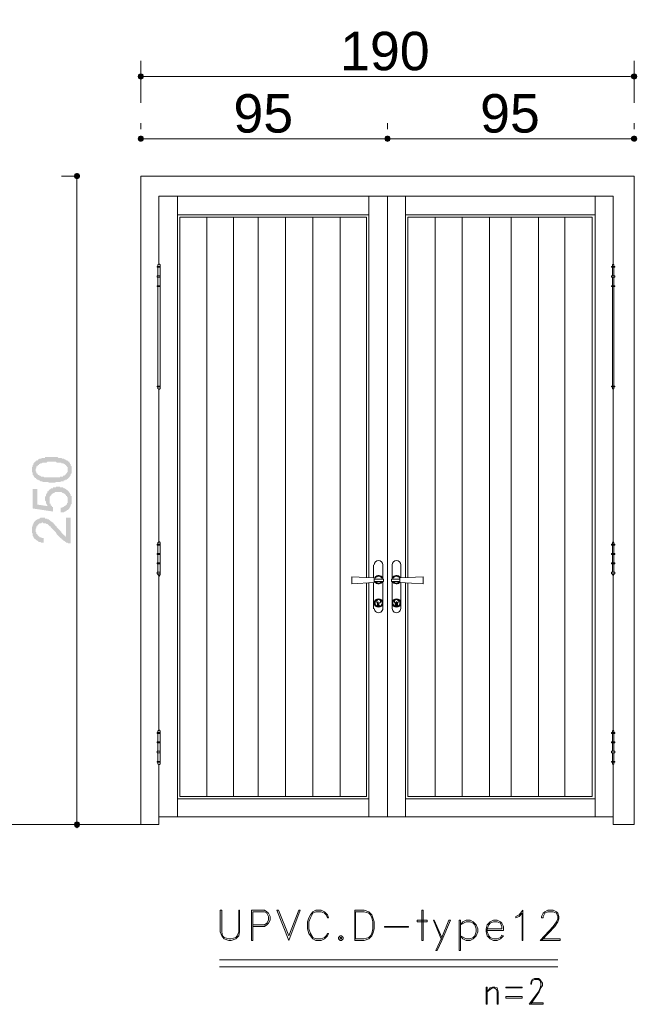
# Model space of a CAD drawing. Header units: metres. Extents: x 5.7 to 89.8, y 4 to 63.5.
# Tile 51 of 60: x 60.8 to 68.4, y 36.3 to 48.5. Entities that reach past the tile are written whole.
import ezdxf

# ---------------------------------------------------------------- set-up
doc = ezdxf.new("R2010")
doc.units = ezdxf.units.M
doc.header["$MEASUREMENT"] = 0
for name, color, linetype in [('PDF7_dim', 7, 'Continuous'), ('PDF7_Sym tip Door', 7, 'Continuous'), ('PDF7_Text', 7, 'Continuous'), ('PDF7_wall', 7, 'Continuous')]:
    doc.layers.add(name, color=color, linetype=linetype)
doc.styles.add('PDF Arial', font='arial.ttf')

msp = doc.modelspace()

# ---------------------------------------------------------------- hatches: boundary and pattern name
at = {"layer": 'PDF7_dim', "transparency": 33554559}
h = msp.add_hatch(color=256, dxfattribs=at)
h.paths.add_polyline_path([(61.171, 42.769), (61.161, 42.769), (61.152, 42.769), (61.142, 42.769), (61.132, 42.769), (61.132, 42.769), (61.123, 42.779), (61.113, 42.779), (61.104, 42.779), (61.104, 42.779), (61.094, 42.779), (61.084, 42.779), (61.084, 42.779), (61.075, 42.779), (61.065, 42.779), (61.065, 42.779), (61.055, 42.779), (61.046, 42.788), (61.046, 42.788), (61.036, 42.788), (61.036, 42.788), (61.026, 42.788), (61.026, 42.788), (61.017, 42.798), (61.007, 42.798), (61.007, 42.798), (60.998, 42.807), (60.988, 42.807), (60.988, 42.807), (60.978, 42.817), (60.978, 42.817), (60.969, 42.827), (60.969, 42.827), (60.959, 42.827), (60.959, 42.836), (60.949, 42.836), (60.949, 42.846), (60.949, 42.846), (60.94, 42.856), (60.94, 42.856), (60.94, 42.865), (60.93, 42.865), (60.93, 42.875), (60.93, 42.885), (60.93, 42.885), (60.93, 42.894), (60.921, 42.904), (60.921, 42.904), (60.921, 42.913), (60.921, 42.923), (60.921, 42.933), (60.921, 42.933), (60.921, 42.933), (60.921, 42.942), (60.921, 42.952), (60.921, 42.962), (60.921, 42.962), (60.93, 42.971), (60.93, 42.981), (60.93, 42.981), (60.93, 42.99), (60.94, 42.99), (60.94, 43), (60.94, 43), (60.94, 43.01), (60.949, 43.01), (60.949, 43.019), (60.959, 43.029), (60.959, 43.029), (60.969, 43.029), (60.969, 43.039), (60.978, 43.039), (60.978, 43.048), (60.978, 43.048), (60.988, 43.048), (60.998, 43.048), (60.998, 43.058), (61.007, 43.058), (61.007, 43.058), (61.017, 43.068), (61.026, 43.068), (61.026, 43.068), (61.036, 43.068), (61.046, 43.077), (61.046, 43.077), (61.055, 43.077), (61.055, 43.077), (61.065, 43.077), (61.065, 43.077), (61.075, 43.077), (61.084, 43.077), (61.084, 43.087), (61.094, 43.087), (61.104, 43.087), (61.104, 43.087), (61.113, 43.087), (61.123, 43.087), (61.132, 43.087), (61.132, 43.087), (61.142, 43.087), (61.152, 43.087), (61.161, 43.087), (61.171, 43.087), (61.171, 43.087), (61.181, 43.087), (61.181, 43.087), (61.19, 43.087), (61.2, 43.087), (61.209, 43.087), (61.219, 43.087), (61.219, 43.087), (61.229, 43.087), (61.238, 43.087), (61.238, 43.087), (61.248, 43.077), (61.258, 43.077), (61.258, 43.077), (61.267, 43.077), (61.277, 43.077), (61.277, 43.077), (61.287, 43.077), (61.287, 43.077), (61.296, 43.068), (61.306, 43.068), (61.306, 43.068), (61.315, 43.068), (61.315, 43.068), (61.325, 43.058), (61.335, 43.058), (61.335, 43.058), (61.344, 43.048), (61.354, 43.048), (61.354, 43.048), (61.364, 43.039), (61.364, 43.039), (61.373, 43.029), (61.373, 43.029), (61.383, 43.029), (61.383, 43.019), (61.383, 43.019), (61.392, 43.01), (61.392, 43.01), (61.392, 43), (61.402, 43), (61.402, 42.99), (61.402, 42.981), (61.402, 42.981), (61.412, 42.971), (61.412, 42.962), (61.412, 42.962), (61.412, 42.952), (61.412, 42.942), (61.412, 42.942), (61.412, 42.933), (61.412, 42.933), (61.412, 42.923), (61.412, 42.913), (61.412, 42.904), (61.412, 42.904), (61.412, 42.894), (61.412, 42.885), (61.412, 42.885), (61.402, 42.875), (61.402, 42.875), (61.402, 42.865), (61.402, 42.856), (61.392, 42.856), (61.392, 42.846), (61.383, 42.846), (61.383, 42.836), (61.383, 42.836), (61.373, 42.827), (61.373, 42.827), (61.364, 42.817), (61.364, 42.817), (61.364, 42.817), (61.354, 42.817), (61.354, 42.807), (61.344, 42.807), (61.344, 42.807), (61.335, 42.807), (61.335, 42.798), (61.325, 42.798), (61.325, 42.798), (61.315, 42.798), (61.315, 42.788), (61.306, 42.788), (61.296, 42.788), (61.296, 42.788), (61.287, 42.788), (61.277, 42.788), (61.277, 42.779), (61.267, 42.779), (61.258, 42.779), (61.258, 42.779), (61.248, 42.779), (61.238, 42.779), (61.229, 42.779), (61.229, 42.779), (61.219, 42.779), (61.209, 42.769), (61.2, 42.769), (61.19, 42.769), (61.181, 42.769), (61.181, 42.769), (61.171, 42.769)], flags=0)
h.paths.add_polyline_path([(61.171, 42.836), (61.181, 42.836), (61.19, 42.836), (61.2, 42.836), (61.209, 42.836), (61.209, 42.836), (61.219, 42.836), (61.229, 42.836), (61.238, 42.836), (61.248, 42.836), (61.248, 42.836), (61.258, 42.836), (61.267, 42.836), (61.267, 42.846), (61.277, 42.846), (61.287, 42.846), (61.287, 42.846), (61.296, 42.846), (61.296, 42.846), (61.306, 42.846), (61.306, 42.856), (61.315, 42.856), (61.315, 42.856), (61.325, 42.856), (61.325, 42.856), (61.325, 42.865), (61.335, 42.865), (61.335, 42.875), (61.344, 42.875), (61.344, 42.885), (61.354, 42.885), (61.354, 42.894), (61.354, 42.894), (61.364, 42.904), (61.364, 42.904), (61.364, 42.913), (61.364, 42.923), (61.364, 42.923), (61.364, 42.933), (61.364, 42.933), (61.364, 42.942), (61.364, 42.952), (61.364, 42.952), (61.364, 42.962), (61.354, 42.962), (61.354, 42.971), (61.354, 42.971), (61.344, 42.981), (61.344, 42.99), (61.335, 42.99), (61.335, 42.99), (61.325, 43), (61.325, 43), (61.315, 43), (61.315, 43), (61.315, 43.01), (61.306, 43.01), (61.306, 43.01), (61.296, 43.01), (61.287, 43.01), (61.287, 43.019), (61.277, 43.019), (61.277, 43.019), (61.267, 43.019), (61.258, 43.019), (61.258, 43.019), (61.248, 43.019), (61.238, 43.019), (61.229, 43.019), (61.229, 43.019), (61.219, 43.029), (61.209, 43.029), (61.2, 43.029), (61.19, 43.029), (61.181, 43.029), (61.171, 43.029), (61.171, 43.029), (61.161, 43.029), (61.152, 43.029), (61.142, 43.029), (61.132, 43.029), (61.123, 43.029), (61.113, 43.029), (61.104, 43.019), (61.094, 43.019), (61.094, 43.019), (61.084, 43.019), (61.075, 43.019), (61.075, 43.019), (61.065, 43.019), (61.055, 43.019), (61.055, 43.019), (61.046, 43.01), (61.046, 43.01), (61.036, 43.01), (61.026, 43.01), (61.026, 43.01), (61.026, 43.01), (61.017, 43), (61.017, 43), (61.007, 43), (61.007, 43), (61.007, 42.99), (60.998, 42.99), (60.998, 42.981), (60.988, 42.981), (60.988, 42.971), (60.978, 42.971), (60.978, 42.962), (60.978, 42.962), (60.978, 42.952), (60.969, 42.942), (60.969, 42.942), (60.969, 42.933), (60.969, 42.933), (60.969, 42.923), (60.969, 42.913), (60.969, 42.913), (60.978, 42.904), (60.978, 42.894), (60.978, 42.894), (60.978, 42.885), (60.988, 42.885), (60.988, 42.875), (60.998, 42.875), (60.998, 42.865), (61.007, 42.865), (61.007, 42.865), (61.017, 42.856), (61.017, 42.856), (61.017, 42.856), (61.026, 42.856), (61.026, 42.856), (61.036, 42.846), (61.036, 42.846), (61.046, 42.846), (61.055, 42.846), (61.055, 42.846), (61.065, 42.846), (61.075, 42.836), (61.075, 42.836), (61.084, 42.836), (61.094, 42.836), (61.094, 42.836), (61.104, 42.836), (61.113, 42.836), (61.123, 42.836), (61.132, 42.836), (61.142, 42.836), (61.152, 42.836), (61.161, 42.836), (61.161, 42.836), (61.171, 42.836)], flags=0)
for points in [[(61.277, 42.403), (61.277, 42.461), (61.287, 42.461), (61.287, 42.461), (61.296, 42.461), (61.306, 42.47), (61.306, 42.47), (61.315, 42.47), (61.325, 42.48), (61.325, 42.48), (61.335, 42.48), (61.335, 42.49), (61.344, 42.49), (61.344, 42.49), (61.344, 42.499), (61.354, 42.499), (61.354, 42.509), (61.354, 42.519), (61.364, 42.519), (61.364, 42.528), (61.364, 42.528), (61.364, 42.538), (61.364, 42.547), (61.364, 42.557), (61.364, 42.557), (61.364, 42.557), (61.364, 42.567), (61.364, 42.576), (61.364, 42.576), (61.364, 42.586), (61.354, 42.596), (61.354, 42.596), (61.354, 42.605), (61.344, 42.605), (61.344, 42.615), (61.344, 42.615), (61.335, 42.624), (61.335, 42.624), (61.325, 42.634), (61.325, 42.634), (61.315, 42.634), (61.315, 42.644), (61.306, 42.644), (61.306, 42.644), (61.296, 42.644), (61.287, 42.653), (61.287, 42.653), (61.277, 42.653), (61.267, 42.653), (61.267, 42.653), (61.258, 42.653), (61.248, 42.653), (61.248, 42.653), (61.238, 42.653), (61.229, 42.653), (61.229, 42.653), (61.219, 42.653), (61.209, 42.653), (61.209, 42.653), (61.2, 42.644), (61.19, 42.644), (61.19, 42.644), (61.181, 42.634), (61.181, 42.634), (61.171, 42.634), (61.171, 42.624), (61.171, 42.624), (61.161, 42.624), (61.161, 42.615), (61.152, 42.615), (61.152, 42.605), (61.152, 42.605), (61.142, 42.596), (61.142, 42.586), (61.142, 42.586), (61.142, 42.576), (61.142, 42.567), (61.142, 42.567), (61.142, 42.557), (61.142, 42.547), (61.142, 42.547), (61.142, 42.538), (61.142, 42.528), (61.142, 42.528), (61.142, 42.519), (61.142, 42.509), (61.152, 42.509), (61.152, 42.499), (61.152, 42.499), (61.152, 42.49), (61.161, 42.49), (61.161, 42.48), (61.171, 42.48), (61.171, 42.47), (61.181, 42.47), (61.181, 42.47), (61.181, 42.461), (61.181, 42.413), (60.93, 42.451), (60.93, 42.692), (60.988, 42.692), (60.988, 42.499), (61.113, 42.48), (61.113, 42.48), (61.113, 42.49), (61.104, 42.499), (61.104, 42.499), (61.104, 42.509), (61.094, 42.509), (61.094, 42.519), (61.094, 42.528), (61.094, 42.528), (61.094, 42.538), (61.084, 42.547), (61.084, 42.547), (61.084, 42.557), (61.084, 42.567), (61.084, 42.567), (61.084, 42.576), (61.084, 42.586), (61.084, 42.586), (61.084, 42.596), (61.094, 42.605), (61.094, 42.605), (61.094, 42.615), (61.094, 42.624), (61.094, 42.624), (61.104, 42.634), (61.104, 42.634), (61.104, 42.644), (61.113, 42.644), (61.113, 42.653), (61.113, 42.663), (61.123, 42.663), (61.123, 42.673), (61.132, 42.673), (61.132, 42.673), (61.132, 42.682), (61.142, 42.682), (61.142, 42.682), (61.152, 42.692), (61.152, 42.692), (61.161, 42.702), (61.161, 42.702), (61.171, 42.702), (61.181, 42.702), (61.181, 42.711), (61.19, 42.711), (61.2, 42.711), (61.2, 42.711), (61.209, 42.711), (61.219, 42.711), (61.219, 42.721), (61.229, 42.721), (61.238, 42.721), (61.238, 42.721), (61.248, 42.721), (61.258, 42.721), (61.267, 42.721), (61.267, 42.711), (61.277, 42.711), (61.287, 42.711), (61.287, 42.711), (61.296, 42.711), (61.306, 42.711), (61.306, 42.711), (61.315, 42.702), (61.315, 42.702), (61.325, 42.702), (61.335, 42.692), (61.335, 42.692), (61.344, 42.692), (61.344, 42.682), (61.354, 42.682), (61.354, 42.682), (61.364, 42.673), (61.364, 42.673), (61.373, 42.663), (61.373, 42.663), (61.383, 42.653), (61.383, 42.653), (61.383, 42.644), (61.392, 42.644), (61.392, 42.634), (61.392, 42.634), (61.402, 42.624), (61.402, 42.615), (61.402, 42.615), (61.402, 42.605), (61.412, 42.605), (61.412, 42.596), (61.412, 42.586), (61.412, 42.586), (61.412, 42.576), (61.412, 42.567), (61.412, 42.557), (61.412, 42.557), (61.412, 42.557), (61.412, 42.547), (61.412, 42.538), (61.412, 42.528), (61.412, 42.528), (61.412, 42.519), (61.412, 42.509), (61.412, 42.509), (61.402, 42.499), (61.402, 42.49), (61.402, 42.49), (61.402, 42.48), (61.392, 42.47), (61.392, 42.47), (61.392, 42.461), (61.383, 42.461), (61.383, 42.451), (61.383, 42.451), (61.373, 42.441), (61.373, 42.441), (61.364, 42.432), (61.364, 42.432), (61.354, 42.432), (61.354, 42.422), (61.344, 42.422), (61.344, 42.422), (61.335, 42.413), (61.335, 42.413), (61.325, 42.413), (61.315, 42.403), (61.315, 42.403), (61.306, 42.403), (61.296, 42.403), (61.296, 42.403), (61.287, 42.403), (61.277, 42.403)], [(61.344, 42.336), (61.402, 42.336), (61.402, 42.018), (61.402, 42.018), (61.392, 42.018), (61.383, 42.018), (61.383, 42.018), (61.373, 42.018), (61.364, 42.027), (61.364, 42.027), (61.354, 42.027), (61.354, 42.027), (61.344, 42.027), (61.344, 42.037), (61.335, 42.037), (61.335, 42.037), (61.325, 42.047), (61.315, 42.047), (61.315, 42.056), (61.306, 42.056), (61.306, 42.066), (61.296, 42.066), (61.296, 42.066), (61.296, 42.066), (61.287, 42.076), (61.287, 42.076), (61.277, 42.085), (61.277, 42.085), (61.267, 42.095), (61.267, 42.095), (61.258, 42.104), (61.258, 42.104), (61.248, 42.114), (61.248, 42.114), (61.238, 42.124), (61.238, 42.124), (61.229, 42.133), (61.229, 42.143), (61.219, 42.143), (61.219, 42.153), (61.209, 42.162), (61.209, 42.162), (61.2, 42.172), (61.19, 42.181), (61.19, 42.181), (61.181, 42.191), (61.181, 42.191), (61.171, 42.201), (61.171, 42.201), (61.161, 42.21), (61.161, 42.21), (61.152, 42.22), (61.152, 42.22), (61.152, 42.23), (61.142, 42.23), (61.142, 42.23), (61.132, 42.239), (61.132, 42.239), (61.132, 42.239), (61.123, 42.249), (61.123, 42.249), (61.113, 42.258), (61.104, 42.258), (61.104, 42.258), (61.094, 42.268), (61.084, 42.268), (61.084, 42.268), (61.075, 42.268), (61.065, 42.268), (61.065, 42.268), (61.055, 42.278), (61.055, 42.278), (61.046, 42.278), (61.036, 42.268), (61.036, 42.268), (61.026, 42.268), (61.026, 42.268), (61.017, 42.268), (61.007, 42.258), (61.007, 42.258), (60.998, 42.249), (60.998, 42.249), (60.998, 42.249), (60.988, 42.239), (60.988, 42.239), (60.988, 42.23), (60.978, 42.23), (60.978, 42.22), (60.978, 42.22), (60.978, 42.21), (60.969, 42.201), (60.969, 42.201), (60.969, 42.191), (60.969, 42.181), (60.969, 42.172), (60.969, 42.172), (60.969, 42.162), (60.978, 42.153), (60.978, 42.153), (60.978, 42.143), (60.978, 42.133), (60.988, 42.133), (60.988, 42.124), (60.988, 42.124), (60.998, 42.114), (60.998, 42.114), (60.998, 42.114), (61.007, 42.104), (61.007, 42.104), (61.017, 42.104), (61.017, 42.095), (61.026, 42.095), (61.036, 42.095), (61.036, 42.095), (61.046, 42.085), (61.055, 42.085), (61.065, 42.085), (61.065, 42.085), (61.065, 42.027), (61.055, 42.027), (61.046, 42.027), (61.036, 42.027), (61.036, 42.027), (61.026, 42.037), (61.017, 42.037), (61.017, 42.037), (61.007, 42.037), (60.998, 42.047), (60.998, 42.047), (60.988, 42.047), (60.988, 42.056), (60.978, 42.056), (60.978, 42.056), (60.969, 42.066), (60.969, 42.066), (60.959, 42.076), (60.959, 42.076), (60.949, 42.076), (60.949, 42.085), (60.949, 42.085), (60.94, 42.095), (60.94, 42.095), (60.94, 42.104), (60.93, 42.114), (60.93, 42.114), (60.93, 42.124), (60.93, 42.133), (60.93, 42.133), (60.93, 42.143), (60.921, 42.153), (60.921, 42.153), (60.921, 42.162), (60.921, 42.172), (60.921, 42.181), (60.921, 42.181), (60.921, 42.191), (60.921, 42.201), (60.921, 42.21), (60.921, 42.21), (60.921, 42.22), (60.93, 42.23), (60.93, 42.23), (60.93, 42.239), (60.93, 42.249), (60.93, 42.249), (60.94, 42.258), (60.94, 42.258), (60.94, 42.268), (60.949, 42.278), (60.949, 42.278), (60.949, 42.287), (60.959, 42.287), (60.959, 42.297), (60.959, 42.297), (60.969, 42.297), (60.969, 42.307), (60.978, 42.307), (60.978, 42.307), (60.988, 42.316), (60.988, 42.316), (60.998, 42.316), (61.007, 42.326), (61.007, 42.326), (61.017, 42.326), (61.017, 42.326), (61.026, 42.336), (61.036, 42.336), (61.036, 42.336), (61.046, 42.336), (61.055, 42.336), (61.055, 42.336), (61.065, 42.336), (61.065, 42.336), (61.075, 42.336), (61.084, 42.336), (61.084, 42.326), (61.094, 42.326), (61.104, 42.326), (61.104, 42.326), (61.113, 42.326), (61.113, 42.316), (61.123, 42.316), (61.132, 42.316), (61.132, 42.307), (61.142, 42.307), (61.142, 42.307), (61.152, 42.297), (61.152, 42.297), (61.161, 42.287), (61.171, 42.287), (61.171, 42.287), (61.171, 42.278), (61.181, 42.278), (61.181, 42.278), (61.19, 42.268), (61.19, 42.268), (61.19, 42.258), (61.2, 42.258), (61.2, 42.249), (61.209, 42.249), (61.209, 42.239), (61.219, 42.239), (61.219, 42.23), (61.229, 42.23), (61.229, 42.22), (61.238, 42.21), (61.238, 42.21), (61.248, 42.201), (61.258, 42.191), (61.258, 42.191), (61.267, 42.181), (61.267, 42.181), (61.277, 42.172), (61.277, 42.162), (61.287, 42.162), (61.287, 42.153), (61.296, 42.143), (61.296, 42.143), (61.306, 42.133), (61.306, 42.133), (61.306, 42.133), (61.315, 42.124), (61.315, 42.124), (61.315, 42.124), (61.325, 42.114), (61.325, 42.114), (61.335, 42.114), (61.335, 42.104), (61.344, 42.104), (61.344, 42.095), (61.344, 42.095)]]:
    msp.add_hatch(color=256, dxfattribs=at).paths.add_polyline_path(points)

# ---------------------------------------------------------------- linework, layer by layer
at = {"layer": 'PDF7_dim', "lineweight": 20}
for points in [[(62.269, 47.469), (62.269, 47.989)], [(68.375, 47.469), (68.375, 47.989)], [(68.327, 47.796), (68.288, 47.796), (62.346, 47.796), (62.307, 47.796)], [(62.269, 47.142), (62.269, 47.219)], [(68.375, 47.142), (68.375, 47.219)], [(65.283, 47.026), (65.235, 47.026), (62.346, 47.026), (62.307, 47.026)], [(68.327, 47.026), (68.288, 47.026), (65.399, 47.026), (65.361, 47.026)], [(61.46, 46.564), (61.287, 46.564)], [(61.479, 46.525), (61.479, 46.487), (61.479, 38.618), (61.479, 38.579)], [(61.479, 38.541), (61.287, 38.541)]]:
    msp.add_lwpolyline(points, dxfattribs=at)
msp.add_lwpolyline([(65.322, 47.219), (65.322, 47.142)], close=True, dxfattribs=at)
at = {"layer": 'PDF7_dim', "transparency": 33554559}
for points in [[(62.24, 47.825), (62.269, 47.796), (62.23, 47.796)], [(62.23, 47.796), (62.24, 47.768), (62.269, 47.796)], [(62.269, 47.835), (62.24, 47.825), (62.269, 47.796)], [(62.24, 47.768), (62.269, 47.796), (62.269, 47.758)], [(62.269, 47.796), (62.298, 47.825), (62.269, 47.835)], [(62.307, 47.796), (62.269, 47.796), (62.298, 47.825)], [(62.269, 47.796), (62.269, 47.758), (62.298, 47.768)], [(62.298, 47.768), (62.307, 47.796), (62.269, 47.796)], [(68.346, 47.825), (68.327, 47.796), (68.375, 47.796)], [(68.327, 47.796), (68.375, 47.796), (68.346, 47.768)], [(68.375, 47.796), (68.375, 47.835), (68.346, 47.825)], [(68.375, 47.796), (68.346, 47.768), (68.375, 47.758)], [(68.404, 47.825), (68.375, 47.796), (68.375, 47.835)], [(68.414, 47.796), (68.404, 47.825), (68.375, 47.796)], [(68.375, 47.758), (68.404, 47.768), (68.375, 47.796)], [(68.404, 47.768), (68.375, 47.796), (68.414, 47.796)], [(62.24, 47.055), (62.269, 47.026), (62.23, 47.026)], [(62.23, 47.026), (62.24, 46.997), (62.269, 47.026)], [(62.269, 47.064), (62.24, 47.055), (62.269, 47.026)], [(62.24, 46.997), (62.269, 47.026), (62.269, 46.987)], [(62.269, 47.026), (62.298, 47.055), (62.269, 47.064)], [(62.307, 47.026), (62.269, 47.026), (62.298, 47.055)], [(62.269, 47.026), (62.269, 46.987), (62.298, 46.997)], [(62.298, 46.997), (62.307, 47.026), (62.269, 47.026)], [(65.293, 47.055), (65.322, 47.026), (65.283, 47.026)], [(65.293, 47.055), (65.283, 47.026), (65.322, 47.026)], [(65.283, 47.026), (65.293, 46.997), (65.322, 47.026)], [(65.283, 47.026), (65.322, 47.026), (65.293, 46.997)], [(65.322, 47.064), (65.293, 47.055), (65.322, 47.026)], [(65.322, 47.026), (65.322, 47.064), (65.293, 47.055)], [(65.293, 46.997), (65.322, 47.026), (65.322, 46.987)], [(65.322, 47.026), (65.293, 46.997), (65.322, 46.987)], [(65.322, 47.026), (65.351, 47.055), (65.322, 47.064)], [(65.351, 47.055), (65.322, 47.026), (65.322, 47.064)], [(65.361, 47.026), (65.322, 47.026), (65.351, 47.055)], [(65.361, 47.026), (65.351, 47.055), (65.322, 47.026)], [(65.322, 47.026), (65.322, 46.987), (65.351, 46.997)], [(65.351, 46.997), (65.361, 47.026), (65.322, 47.026)], [(65.322, 46.987), (65.351, 46.997), (65.322, 47.026)], [(65.351, 46.997), (65.322, 47.026), (65.361, 47.026)], [(68.346, 47.055), (68.327, 47.026), (68.375, 47.026)], [(68.327, 47.026), (68.375, 47.026), (68.346, 46.997)], [(68.375, 47.026), (68.375, 47.064), (68.346, 47.055)], [(68.375, 47.026), (68.346, 46.997), (68.375, 46.987)], [(68.404, 47.055), (68.375, 47.026), (68.375, 47.064)], [(68.414, 47.026), (68.404, 47.055), (68.375, 47.026)], [(68.375, 46.987), (68.404, 46.997), (68.375, 47.026)], [(68.404, 46.997), (68.375, 47.026), (68.414, 47.026)], [(61.45, 46.593), (61.479, 46.564), (61.441, 46.564)], [(61.479, 46.564), (61.441, 46.564), (61.45, 46.535)], [(61.479, 46.602), (61.45, 46.593), (61.479, 46.564)], [(61.45, 46.535), (61.479, 46.525), (61.479, 46.564)], [(61.508, 46.593), (61.479, 46.564), (61.479, 46.602)], [(61.518, 46.564), (61.508, 46.593), (61.479, 46.564)], [(61.479, 46.525), (61.479, 46.564), (61.508, 46.535)], [(61.479, 46.564), (61.508, 46.535), (61.518, 46.564)], [(61.479, 38.541), (61.45, 38.57), (61.441, 38.541)], [(61.441, 38.541), (61.45, 38.512), (61.479, 38.541)], [(61.479, 38.579), (61.479, 38.541), (61.45, 38.57)], [(61.45, 38.512), (61.479, 38.541), (61.479, 38.493)], [(61.508, 38.57), (61.479, 38.579), (61.479, 38.541)], [(61.479, 38.541), (61.518, 38.541), (61.508, 38.57)], [(61.479, 38.493), (61.508, 38.512), (61.479, 38.541)], [(61.508, 38.512), (61.479, 38.541), (61.518, 38.541)]]:
    msp.add_solid(points, dxfattribs=at)
at = {"layer": 'PDF7_Sym tip Door', "lineweight": 18}
for points in [[(62.49, 39.282), (62.49, 38.541), (62.269, 38.541), (62.269, 46.564), (65.226, 46.564), (68.375, 46.564), (68.375, 38.541), (68.115, 38.541), (68.115, 39.282)], [(62.49, 45.475), (62.49, 46.313), (65.322, 46.313), (65.322, 38.637), (62.49, 38.637)], [(62.722, 38.637), (62.722, 46.313)], [(65.091, 46.313), (65.091, 41.594)], [(68.115, 45.475), (68.115, 46.313), (65.322, 46.313), (65.322, 38.637), (68.115, 38.637)], [(65.544, 46.313), (65.544, 41.594)], [(67.894, 38.637), (67.894, 46.313)], [(62.722, 46.082), (65.091, 46.082)], [(65.062, 41.527), (65.062, 38.888), (62.75, 38.888), (62.75, 46.053), (65.062, 46.053), (65.062, 41.594)], [(63.088, 46.053), (63.088, 38.888)], [(63.415, 46.053), (63.415, 38.888)], [(63.723, 46.053), (63.723, 38.888)], [(64.06, 46.053), (64.06, 38.888)], [(64.397, 46.053), (64.397, 38.888)], [(64.735, 46.053), (64.735, 38.888)], [(67.894, 46.082), (65.544, 46.082)], [(65.572, 41.527), (65.572, 38.888), (67.855, 38.888), (67.855, 46.053), (65.572, 46.053), (65.572, 41.594)], [(65.91, 46.053), (65.91, 38.888)], [(66.247, 46.053), (66.247, 38.888)], [(66.584, 46.053), (66.584, 38.888)], [(66.853, 46.053), (66.853, 38.888)], [(67.19, 46.053), (67.19, 38.888)], [(67.518, 46.053), (67.518, 38.888)], [(62.51, 45.446), (62.51, 45.466), (62.5, 45.475), (62.49, 45.475), (62.481, 45.466), (62.481, 45.446)], [(68.105, 45.446), (68.105, 45.466), (68.115, 45.475), (68.125, 45.466), (68.125, 45.446)], [(62.51, 43.954), (62.51, 43.934), (62.5, 43.925), (62.49, 43.925), (62.481, 43.934), (62.481, 43.954)], [(62.49, 42.037), (62.49, 43.925)], [(68.105, 43.954), (68.105, 43.934), (68.115, 43.925), (68.125, 43.934), (68.125, 43.954)], [(68.115, 42.037), (68.115, 43.925)], [(62.51, 42.008), (62.51, 42.027), (62.5, 42.037), (62.49, 42.037), (62.481, 42.027), (62.481, 42.008)], [(68.105, 42.008), (68.105, 42.027), (68.115, 42.037), (68.125, 42.027), (68.125, 42.008)], [(65.149, 41.748), (65.149, 41.594)], [(65.264, 41.575), (65.264, 41.748)], [(65.38, 41.575), (65.38, 41.748)], [(65.486, 41.748), (65.486, 41.594)], [(62.51, 41.642), (62.51, 41.632), (62.5, 41.623), (62.5, 41.613), (62.49, 41.613), (62.49, 41.623), (62.481, 41.632), (62.481, 41.642)], [(62.49, 39.706), (62.49, 41.613)], [(65.158, 41.546), (65.216, 41.546), (65.274, 41.546), (65.274, 41.575), (65.216, 41.575), (65.158, 41.575)], [(65.264, 41.209), (65.264, 41.546)], [(65.476, 41.546), (65.428, 41.546), (65.37, 41.546), (65.37, 41.575), (65.428, 41.575), (65.476, 41.575)], [(65.38, 41.209), (65.38, 41.546)], [(68.105, 41.642), (68.105, 41.632), (68.115, 41.623), (68.115, 41.613), (68.115, 41.623), (68.125, 41.632), (68.125, 41.642)], [(68.115, 39.706), (68.115, 41.613)], [(65.091, 41.527), (65.091, 38.637)], [(65.149, 41.536), (65.149, 41.209)], [(65.486, 41.536), (65.486, 41.209)], [(65.544, 41.527), (65.544, 38.637)], [(65.197, 41.276), (65.197, 41.247)], [(65.206, 41.295), (65.206, 41.247), (65.206, 41.295)], [(65.216, 41.276), (65.216, 41.247)], [(65.418, 41.276), (65.418, 41.247)], [(65.447, 41.276), (65.447, 41.247)], [(62.51, 39.677), (62.51, 39.697), (62.5, 39.706), (62.49, 39.706), (62.481, 39.697), (62.481, 39.677)], [(68.105, 39.677), (68.105, 39.697), (68.115, 39.706), (68.125, 39.697), (68.125, 39.677)], [(62.51, 39.311), (62.51, 39.292), (62.5, 39.282), (62.49, 39.282), (62.481, 39.292), (62.481, 39.311)], [(68.105, 39.311), (68.105, 39.292), (68.115, 39.282), (68.125, 39.292), (68.125, 39.311)], [(65.091, 38.859), (62.722, 38.859)], [(65.544, 38.859), (67.894, 38.859)]]:
    msp.add_lwpolyline(points, dxfattribs=at)
for points in [[(62.471, 45.437), (62.51, 45.437), (62.51, 45.446), (62.471, 45.446)], [(68.134, 45.437), (68.096, 45.437), (68.096, 45.446), (68.134, 45.446)], [(62.471, 45.312), (62.51, 45.312), (62.51, 45.331), (62.471, 45.331)], [(62.51, 45.331), (62.481, 45.331), (62.481, 45.437), (62.51, 45.437)], [(68.134, 45.312), (68.096, 45.312), (68.096, 45.331), (68.134, 45.331)], [(68.105, 45.331), (68.125, 45.331), (68.125, 45.437), (68.105, 45.437)], [(62.471, 45.196), (62.51, 45.196), (62.51, 45.206), (62.471, 45.206)], [(62.51, 45.206), (62.481, 45.206), (62.481, 45.312), (62.51, 45.312)], [(68.134, 45.196), (68.096, 45.196), (68.096, 45.206), (68.134, 45.206)], [(68.105, 45.206), (68.125, 45.206), (68.125, 45.312), (68.105, 45.312)], [(62.51, 43.963), (62.481, 43.963), (62.481, 45.196), (62.51, 45.196)], [(68.105, 43.963), (68.125, 43.963), (68.125, 45.196), (68.105, 45.196)], [(62.471, 43.954), (62.51, 43.954), (62.51, 43.963), (62.471, 43.963)], [(68.134, 43.954), (68.096, 43.954), (68.096, 43.963), (68.134, 43.963)], [(62.471, 41.998), (62.51, 41.998), (62.51, 42.008), (62.471, 42.008)], [(62.51, 41.893), (62.481, 41.893), (62.481, 41.998), (62.51, 41.998)], [(68.134, 41.998), (68.096, 41.998), (68.096, 42.008), (68.134, 42.008)], [(68.105, 41.893), (68.125, 41.893), (68.125, 41.998), (68.105, 41.998)], [(62.471, 41.883), (62.51, 41.883), (62.51, 41.893), (62.471, 41.893)], [(62.51, 41.777), (62.481, 41.777), (62.481, 41.883), (62.51, 41.883)], [(68.134, 41.883), (68.096, 41.883), (68.096, 41.893), (68.134, 41.893)], [(68.105, 41.777), (68.125, 41.777), (68.125, 41.883), (68.105, 41.883)], [(62.471, 41.767), (62.51, 41.767), (62.51, 41.777), (62.471, 41.777)], [(62.51, 41.661), (62.481, 41.661), (62.481, 41.767), (62.51, 41.767)], [(68.134, 41.767), (68.096, 41.767), (68.096, 41.777), (68.134, 41.777)], [(68.105, 41.661), (68.125, 41.661), (68.125, 41.767), (68.105, 41.767)], [(62.471, 41.642), (62.51, 41.642), (62.51, 41.661), (62.471, 41.661)], [(65.158, 41.536), (64.879, 41.517), (64.879, 41.604), (65.158, 41.594), (65.158, 41.565)], [(65.476, 41.536), (65.765, 41.517), (65.765, 41.604), (65.476, 41.594), (65.476, 41.565)], [(68.134, 41.642), (68.096, 41.642), (68.096, 41.661), (68.134, 41.661)], [(65.438, 41.295), (65.428, 41.295), (65.428, 41.247), (65.438, 41.247)], [(62.471, 39.668), (62.51, 39.668), (62.51, 39.677), (62.471, 39.677)], [(62.51, 39.562), (62.481, 39.562), (62.481, 39.668), (62.51, 39.668)], [(68.134, 39.668), (68.096, 39.668), (68.096, 39.677), (68.134, 39.677)], [(68.105, 39.562), (68.125, 39.562), (68.125, 39.668), (68.105, 39.668)], [(62.471, 39.552), (62.51, 39.552), (62.51, 39.562), (62.471, 39.562)], [(62.51, 39.446), (62.481, 39.446), (62.481, 39.552), (62.51, 39.552)], [(68.134, 39.552), (68.096, 39.552), (68.096, 39.562), (68.134, 39.562)], [(68.105, 39.446), (68.125, 39.446), (68.125, 39.552), (68.105, 39.552)], [(62.471, 39.427), (62.51, 39.427), (62.51, 39.446), (62.471, 39.446)], [(62.51, 39.321), (62.481, 39.321), (62.481, 39.427), (62.51, 39.427)], [(68.134, 39.427), (68.096, 39.427), (68.096, 39.446), (68.134, 39.446)], [(68.105, 39.321), (68.125, 39.321), (68.125, 39.427), (68.105, 39.427)], [(62.471, 39.311), (62.51, 39.311), (62.51, 39.321), (62.471, 39.321)], [(68.134, 39.311), (68.096, 39.311), (68.096, 39.321), (68.134, 39.321)]]:
    msp.add_lwpolyline(points, close=True, dxfattribs=at)
at = {"layer": 'PDF7_Sym tip Door', "lineweight": 9}
for points in [[(63.492, 37.481), (63.482, 37.481), (63.482, 37.212), (63.463, 37.164), (63.444, 37.144), (63.386, 37.125), (63.357, 37.125), (63.299, 37.144), (63.28, 37.164), (63.271, 37.212), (63.271, 37.481), (63.251, 37.481), (63.251, 37.212), (63.271, 37.164), (63.299, 37.125), (63.357, 37.106), (63.386, 37.106), (63.444, 37.125), (63.482, 37.164), (63.492, 37.212)], [(64.099, 37.106), (63.954, 37.481), (63.974, 37.481), (64.099, 37.164), (64.224, 37.481), (64.243, 37.481)], [(64.59, 37.192), (64.58, 37.192), (64.561, 37.164), (64.542, 37.144), (64.503, 37.125), (64.436, 37.125), (64.397, 37.144), (64.369, 37.192), (64.349, 37.25), (64.349, 37.337), (64.369, 37.385), (64.397, 37.443), (64.436, 37.462), (64.503, 37.462), (64.542, 37.443), (64.561, 37.424), (64.58, 37.385), (64.59, 37.385), (64.58, 37.424), (64.542, 37.462), (64.503, 37.481), (64.436, 37.481), (64.397, 37.462), (64.369, 37.424), (64.349, 37.385), (64.33, 37.337), (64.33, 37.25), (64.349, 37.192), (64.369, 37.164), (64.397, 37.125), (64.436, 37.106), (64.503, 37.106), (64.542, 37.125), (64.58, 37.164)], [(64.917, 37.106), (65.033, 37.106), (65.091, 37.125), (65.129, 37.164), (65.139, 37.192), (65.158, 37.25), (65.158, 37.337), (65.139, 37.385), (65.129, 37.424), (65.091, 37.462), (65.033, 37.481), (64.917, 37.481)], [(64.927, 37.125), (65.033, 37.125), (65.091, 37.144), (65.11, 37.164), (65.129, 37.192), (65.139, 37.25), (65.139, 37.337), (65.129, 37.385), (65.11, 37.424), (65.091, 37.443), (65.033, 37.462), (64.927, 37.462)], [(65.765, 37.106), (65.765, 37.481), (65.746, 37.481), (65.746, 37.106)], [(66.998, 37.106), (66.988, 37.106), (66.988, 37.443), (66.95, 37.404), (66.911, 37.385), (66.911, 37.404), (66.95, 37.424), (66.998, 37.481)], [(65.582, 37.27), (65.283, 37.27), (65.283, 37.279), (65.582, 37.279)], [(65.813, 37.337), (65.688, 37.337), (65.688, 37.356), (65.813, 37.356)], [(65.919, 36.981), (65.938, 36.981), (65.996, 37.106), (66.102, 37.356), (66.083, 37.356), (65.996, 37.144)], [(66.227, 36.981), (66.227, 37.356), (66.208, 37.356), (66.208, 36.981)], [(66.227, 37.164), (66.295, 37.125), (66.343, 37.125), (66.381, 37.144), (66.401, 37.164), (66.42, 37.212), (66.42, 37.25), (66.401, 37.298), (66.381, 37.318), (66.343, 37.337), (66.295, 37.337), (66.227, 37.298), (66.256, 37.337), (66.295, 37.356), (66.343, 37.356), (66.381, 37.337), (66.42, 37.298), (66.439, 37.25), (66.439, 37.212), (66.42, 37.164), (66.381, 37.125), (66.343, 37.106), (66.295, 37.106), (66.256, 37.125)], [(64.735, 37.164), (64.715, 37.144), (64.715, 37.125), (64.735, 37.106), (64.754, 37.106), (64.773, 37.125), (64.773, 37.144), (64.754, 37.164)], [(64.735, 37.144), (64.735, 37.125), (64.754, 37.125), (64.754, 37.144)], [(66.555, 36.316), (66.555, 36.528), (66.545, 36.528), (66.545, 36.316)], [(66.69, 36.316), (66.68, 36.316), (66.68, 36.47), (66.67, 36.499), (66.641, 36.518), (66.622, 36.518), (66.593, 36.499), (66.555, 36.47), (66.593, 36.518), (66.622, 36.528), (66.651, 36.528), (66.68, 36.518), (66.69, 36.47)], [(66.988, 36.518), (66.786, 36.518), (66.786, 36.528), (66.988, 36.528)], [(66.988, 36.393), (66.786, 36.393), (66.786, 36.412), (66.988, 36.412)]]:
    msp.add_lwpolyline(points, close=True, dxfattribs=at)
for points in [[(63.656, 37.279), (63.8, 37.279), (63.829, 37.298), (63.848, 37.318), (63.868, 37.356), (63.868, 37.404), (63.848, 37.443), (63.829, 37.462), (63.8, 37.481), (63.637, 37.481), (63.637, 37.106), (63.656, 37.106), (63.656, 37.462), (63.8, 37.462), (63.829, 37.443), (63.848, 37.404), (63.848, 37.356), (63.829, 37.318), (63.8, 37.298), (63.656, 37.298)], [(67.229, 37.125), (67.46, 37.125), (67.46, 37.106), (67.21, 37.106), (67.373, 37.279), (67.412, 37.337), (67.431, 37.375), (67.431, 37.404), (67.412, 37.443), (67.373, 37.462), (67.306, 37.462), (67.268, 37.443), (67.248, 37.404), (67.248, 37.385), (67.229, 37.385), (67.229, 37.404), (67.248, 37.443), (67.268, 37.462), (67.306, 37.481), (67.373, 37.481), (67.412, 37.462), (67.431, 37.443), (67.441, 37.404), (67.441, 37.375), (67.431, 37.337), (67.393, 37.279), (67.229, 37.106)], [(65.996, 37.106), (65.89, 37.356), (65.9, 37.356), (65.996, 37.144)], [(66.555, 37.231), (66.757, 37.231), (66.757, 37.279), (66.738, 37.318), (66.719, 37.337), (66.68, 37.356), (66.632, 37.356), (66.593, 37.337), (66.555, 37.298), (66.545, 37.25), (66.545, 37.212), (66.555, 37.164), (66.593, 37.125), (66.632, 37.106), (66.68, 37.106), (66.719, 37.125), (66.757, 37.164), (66.738, 37.173), (66.719, 37.144), (66.68, 37.125), (66.632, 37.125), (66.593, 37.144), (66.574, 37.164), (66.555, 37.212), (66.555, 37.25), (66.574, 37.298), (66.593, 37.318), (66.632, 37.337), (66.68, 37.337), (66.719, 37.318), (66.738, 37.279), (66.738, 37.25), (66.555, 37.25)], [(63.242, 36.865), (67.431, 36.865)], [(63.242, 36.778), (67.431, 36.778)], [(67.094, 36.335), (67.248, 36.335), (67.248, 36.316), (67.075, 36.316), (67.19, 36.47), (67.21, 36.518), (67.219, 36.547), (67.219, 36.576), (67.21, 36.605), (67.19, 36.624), (67.142, 36.624), (67.113, 36.605), (67.104, 36.576), (67.104, 36.566), (67.094, 36.566), (67.094, 36.576), (67.104, 36.605), (67.113, 36.624), (67.142, 36.634), (67.19, 36.634), (67.21, 36.624), (67.219, 36.605), (67.239, 36.576), (67.239, 36.547), (67.219, 36.518), (67.2, 36.47), (67.094, 36.316)]]:
    msp.add_lwpolyline(points, dxfattribs=at)
at = {"layer": 'PDF7_Sym tip Door', "lineweight": 18}
for centre, radius in [((65.211, 41.281), 0.053), ((65.211, 41.281), 0.0433), ((65.433, 41.281), 0.053), ((65.433, 41.281), 0.0433)]:
    msp.add_circle(centre, radius, dxfattribs=at)
for centre, radius, start, end in [((65.211, 41.753), 0.053, 0.0055, 180), ((65.433, 41.753), 0.053, 0.0055, 180), ((65.211, 41.57), 0.053, 19.248, 148.0024), ((65.211, 41.57), 0.053, 211.8712, 340.7574), ((65.211, 41.57), 0.0433, 27.0812, 152.9242), ((65.211, 41.57), 0.0433, 207.0758, 332.9242), ((65.433, 41.57), 0.053, 32.003, 160.7574), ((65.433, 41.57), 0.053, 199.2426, 328.1288), ((65.433, 41.57), 0.0433, 27.0812, 152.9242), ((65.433, 41.57), 0.0433, 207.0758, 332.9242), ((65.211, 41.3), 0.0241, 303.7499, 236.2501), ((65.433, 41.3), 0.0241, 303.7499, 236.2501), ((65.211, 41.214), 0.053, 179.9999, 0.0001), ((65.211, 41.252), 0.0144, 179.9999, 0.0001), ((65.433, 41.214), 0.053, 179.9999, 0.0001), ((65.433, 41.252), 0.0144, 179.9999, 0.0001)]:
    msp.add_arc(centre, radius, start, end, dxfattribs=at)
at = {"layer": 'PDF7_wall', "lineweight": 18}
msp.add_lwpolyline([(62.269, 38.541), (58.32, 38.541)], dxfattribs=at)

# ---------------------------------------------------------------- texts
at = {"layer": 'PDF7_Text', "char_height": 0.4757, "attachment_point": 7, "style": 'PDF Arial'}
for s, insert in [('190', (64.735, 47.866)), ('95', (63.415, 47.095)), ('95', (66.468, 47.095))]:
    msp.add_mtext(s, dxfattribs=dict(at, insert=insert))

doc.saveas('drawing.dxf')
